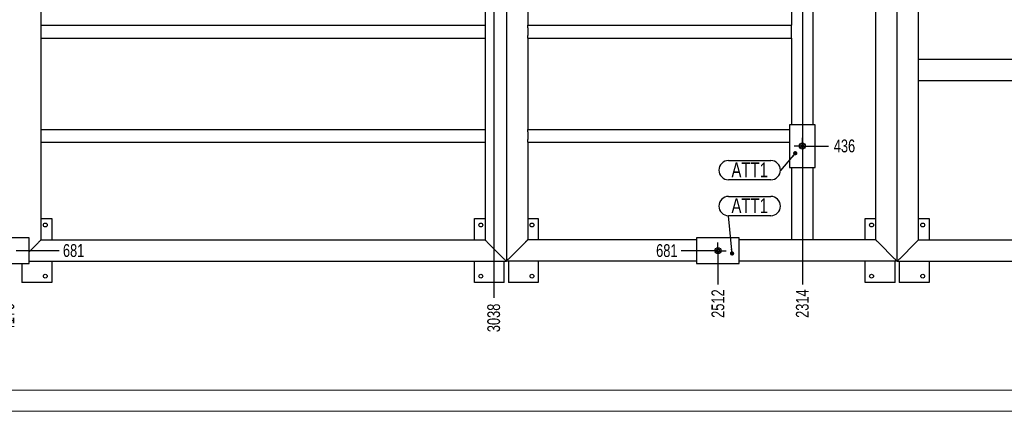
# Model space of a CAD drawing. Header units: millimetres. Extents: x 0 to 1189, y 0 to 841.
# Tile 3 of 256: x 265 to 496, y 0 to 92. Entities that reach past the tile are written whole.
import ezdxf

# ---------------------------------------------------------------- set-up
doc = ezdxf.new("R2010")
doc.units = ezdxf.units.MM
doc.header["$PDSIZE"] = -1
doc.linetypes.add('CENTERX2', pattern=[20.32, 12.7, -2.54, 2.54, -2.54])
for name, color, linetype in [('COTES', 1, 'Continuous'), ('NOTES', 6, 'Continuous'), ('TRAIT-MIXTES', 3, 'CENTERX2')]:
    doc.layers.add(name, color=color, linetype=linetype)
doc.layers.add('TRAIT-FORT', color=4, linetype='Continuous', lineweight=25)
doc.styles.add('SLDTEXTSTYLE0', font='TXT', dxfattribs={"width": 0.75})
doc.dimstyles.new('SLDDIMSTYLE4', dxfattribs={"dimtxt": 3, "dimasz": 2, "dimexe": 0, "dimexo": 0.0625, "dimgap": 0.75, "dimtad": 0, "dimtih": 1, "dimtoh": 1, "dimdec": 0, "dimlfac": 10, "dimrnd": 1e-09, "dimzin": 12, "dimdsep": 46, "dimtxsty": 'SLDTEXTSTYLE0', "dimblk1": 'NONE', "dimblk2": 'NONE', "dimsah": 1, "dimcen": 0.09, "dimadec": 0, "dimazin": 3, "dimtfac": 1, "dimtdec": 0, "dimtofl": 0, "dimtmove": 0, "dimatfit": 3, "dimldrblk": 'NONE', "dimfxl": 1, "dimfrac": 2, "dimtolj": 1, "dimtzin": 12, "dimarcsym": 0})
doc.dimstyles.new('SLDDIMSTYLE6', dxfattribs={"dimtxt": 0.18, "dimasz": 1, "dimexe": 0, "dimexo": 0.0625, "dimgap": 0, "dimtad": 0, "dimtih": 1, "dimtoh": 1, "dimdec": 0, "dimrnd": 1e-09, "dimzin": 0, "dimdsep": 46, "dimtxsty": 'Standard', "dimblk1": 'DOT', "dimblk2": 'DOT', "dimsah": 1, "dimcen": 0.09, "dimadec": 0, "dimazin": 0, "dimtfac": 1, "dimtdec": 0, "dimtofl": 0, "dimtmove": 0, "dimatfit": 3, "dimldrblk": 'DOT', "dimfxl": 1, "dimfrac": 2, "dimtolj": 1, "dimtzin": 0, "dimarcsym": 0})

# ---------------------------------------------------------------- blocks, each defined once
blk = doc.blocks.new('_D_21')
at = {"layer": 'COTES', "color": 0, "lineweight": -2, "transparency": 16777216}
blk.add_line((450.37, 62.26), (454.54, 62.26), dxfattribs=at)
at = {"layer": 'Defpoints', "color": 0, "transparency": 16777216}
for p in [(679.84, 105.84), (450.31, 62.26), (454.54, 62.26)]:
    blk.add_point(p, dxfattribs=at)
at = {"layer": 'COTES', "color": 0, "transparency": 16777216, "insert": (458.29, 62.26), "char_height": 3, "attachment_point": 5, "style": 'SLDTEXTSTYLE0'}
blk.add_mtext('\\A1;436', dxfattribs=at)
blk = doc.blocks.new('_None')
blk = doc.blocks.new('_D_22')
at = {"layer": 'COTES', "color": 0, "lineweight": -2, "transparency": 16777216}
blk.add_line((73.58, 55.78), (68.73, 55.78), dxfattribs=at)
at = {"layer": 'Defpoints', "color": 0, "transparency": 16777216}
for p in [(679.84, 105.84), (68.73, 55.78), (73.64, 55.78)]:
    blk.add_point(p, dxfattribs=at)
at = {"layer": 'COTES', "color": 0, "transparency": 16777216, "insert": (65.55, 55.78), "char_height": 3, "attachment_point": 5, "style": 'SLDTEXTSTYLE0'}
blk.add_mtext('\\A1;501', dxfattribs=at)
blk = doc.blocks.new('_D_24')
at = {"layer": 'COTES', "color": 0, "lineweight": -2, "transparency": 16777216}
blk.add_line((95.3, 37.72), (66.93, 37.72), dxfattribs=at)
at = {"layer": 'Defpoints', "color": 0, "transparency": 16777216}
for p in [(679.84, 105.84), (66.93, 37.72), (95.37, 37.72)]:
    blk.add_point(p, dxfattribs=at)
at = {"layer": 'COTES', "color": 0, "transparency": 16777216, "insert": (63.55, 37.72), "char_height": 3, "attachment_point": 5, "style": 'SLDTEXTSTYLE0'}
blk.add_mtext('\\A1;681', dxfattribs=at)
blk = doc.blocks.new('_D_25')
at = {"layer": 'COTES', "color": 0, "lineweight": -2, "transparency": 16777216}
blk.add_line((263.93, 37.72), (274.03, 37.72), dxfattribs=at)
at = {"layer": 'Defpoints', "color": 0, "transparency": 16777216}
for p in [(679.84, 105.84), (263.87, 37.72), (274.03, 37.72)]:
    blk.add_point(p, dxfattribs=at)
at = {"layer": 'COTES', "color": 0, "transparency": 16777216, "insert": (277.4, 37.72), "char_height": 3, "attachment_point": 5, "style": 'SLDTEXTSTYLE0'}
blk.add_mtext('\\A1;681', dxfattribs=at)
blk = doc.blocks.new('_D_26')
at = {"layer": 'COTES', "color": 0, "lineweight": -2, "transparency": 16777216}
blk.add_line((426.64, 37.71), (419.98, 37.71), dxfattribs=at)
at = {"layer": 'Defpoints', "color": 0, "transparency": 16777216}
for p in [(679.84, 105.84), (419.98, 37.71), (426.7, 37.71)]:
    blk.add_point(p, dxfattribs=at)
at = {"layer": 'COTES', "color": 0, "transparency": 16777216, "insert": (416.6, 37.71), "char_height": 3, "attachment_point": 5, "style": 'SLDTEXTSTYLE0'}
blk.add_mtext('\\A1;681', dxfattribs=at)
blk = doc.blocks.new('_D_78')
at = {"layer": 'COTES', "color": 0, "lineweight": -2, "transparency": 16777216}
blk.add_line((448.41, 135.65), (448.41, 29.79), dxfattribs=at)
at = {"layer": 'Defpoints', "color": 0, "transparency": 16777216}
for p in [(448.41, 135.72), (679.84, 105.84), (448.41, 29.79)]:
    blk.add_point(p, dxfattribs=at)
at = {"layer": 'COTES', "color": 0, "transparency": 16777216, "insert": (448.41, 25.29), "char_height": 3, "attachment_point": 5, "rotation": 90, "style": 'SLDTEXTSTYLE0'}
blk.add_mtext('\\A1;2314', dxfattribs=at)
blk = doc.blocks.new('_D_80')
at = {"layer": 'COTES', "color": 0, "lineweight": -2, "transparency": 16777216}
blk.add_line((428.6, 35.75), (428.6, 29.79), dxfattribs=at)
at = {"layer": 'Defpoints', "color": 0, "transparency": 16777216}
for p in [(679.84, 105.84), (428.6, 35.81), (428.6, 29.79)]:
    blk.add_point(p, dxfattribs=at)
at = {"layer": 'COTES', "color": 0, "transparency": 16777216, "insert": (428.6, 25.29), "char_height": 3, "attachment_point": 5, "rotation": 90, "style": 'SLDTEXTSTYLE0'}
blk.add_mtext('\\A1;2512', dxfattribs=at)
blk = doc.blocks.new('_D_84')
at = {"layer": 'COTES', "color": 0, "lineweight": -2, "transparency": 16777216}
blk.add_line((375.99, 124.01), (375.99, 26.62), dxfattribs=at)
at = {"layer": 'Defpoints', "color": 0, "transparency": 16777216}
for p in [(375.99, 124.07), (679.84, 105.84), (375.99, 26.62)]:
    blk.add_point(p, dxfattribs=at)
at = {"layer": 'COTES', "color": 0, "transparency": 16777216, "insert": (375.99, 21.93), "char_height": 3, "attachment_point": 5, "rotation": 90, "style": 'SLDTEXTSTYLE0'}
blk.add_mtext('\\A1;3038', dxfattribs=at)
blk = doc.blocks.new('_D_94')
at = {"layer": 'COTES', "color": 0, "lineweight": -2, "transparency": 16777216}
blk.add_line((261.97, 35.75), (261.97, 26.62), dxfattribs=at)
at = {"layer": 'Defpoints', "color": 0, "transparency": 16777216}
for p in [(679.84, 105.84), (261.97, 35.82), (261.97, 26.62)]:
    blk.add_point(p, dxfattribs=at)
at = {"layer": 'COTES', "color": 0, "transparency": 16777216, "insert": (261.97, 22.12), "char_height": 3, "attachment_point": 5, "rotation": 90, "style": 'SLDTEXTSTYLE0'}
blk.add_mtext('\\A1;4179', dxfattribs=at)
blk = doc.blocks.new('_D_96')
at = {"layer": 'COTES', "color": 0, "lineweight": -2, "transparency": 16777216}
blk.add_line((160.06, 124.03), (160.06, 26.62), dxfattribs=at)
at = {"layer": 'Defpoints', "color": 0, "transparency": 16777216}
for p in [(160.06, 124.09), (679.84, 105.84), (160.06, 26.62)]:
    blk.add_point(p, dxfattribs=at)
at = {"layer": 'COTES', "color": 0, "transparency": 16777216, "insert": (160.06, 22.12), "char_height": 3, "attachment_point": 5, "rotation": 90, "style": 'SLDTEXTSTYLE0'}
blk.add_mtext('\\A1;5198', dxfattribs=at)
blk = doc.blocks.new('_D_99')
at = {"layer": 'COTES', "color": 0, "lineweight": -2, "transparency": 16777216}
blk.add_line((95.37, 37.65), (95.37, 29.47), dxfattribs=at)
at = {"layer": 'Defpoints', "color": 0, "transparency": 16777216}
for p in [(679.84, 105.84), (95.37, 37.72), (95.37, 29.47)]:
    blk.add_point(p, dxfattribs=at)
at = {"layer": 'COTES', "color": 0, "transparency": 16777216, "insert": (95.37, 24.59), "char_height": 3, "attachment_point": 5, "rotation": 90, "style": 'SLDTEXTSTYLE0'}
blk.add_mtext('\\A1;5845', dxfattribs=at)
blk = doc.blocks.new('_D_101')
at = {"layer": 'COTES', "color": 0, "lineweight": -2, "transparency": 16777216}
blk.add_line((75.54, 300.14), (75.54, 29.47), dxfattribs=at)
at = {"layer": 'Defpoints', "color": 0, "transparency": 16777216}
for p in [(75.54, 300.2), (679.84, 105.84), (75.54, 29.47)]:
    blk.add_point(p, dxfattribs=at)
at = {"layer": 'COTES', "color": 0, "transparency": 16777216, "insert": (75.54, 24.78), "char_height": 3, "attachment_point": 5, "rotation": 90, "style": 'SLDTEXTSTYLE0'}
blk.add_mtext('\\A1;6043', dxfattribs=at)
blk = doc.blocks.new('SW_NOTE_21')
at = {"layer": 'NOTES', "color": 0}
for p, q in [((0, 4.57), (9.94, 4.57)), ((9.94, 0.05), (0, 0.05))]:
    blk.add_line(p, q, dxfattribs=at)
for centre, start, end in [((0, 2.31), 90, 270), ((9.94, 2.31), 270, 90)]:
    blk.add_arc(centre, 2.26, start, end, dxfattribs=at)
at = {"layer": 'NOTES', "color": 0, "insert": (4.99, 4.15), "char_height": 3.5, "attachment_point": 2, "style": 'SLDTEXTSTYLE0'}
blk.add_mtext('ATT1', dxfattribs=at)
blk = doc.blocks.new('_Dot')
at = {"color": 0, "linetype": 'ByBlock', "lineweight": -2}
blk.add_line((-0.5, 0), (-1, 0), dxfattribs=at)
at = {"color": 0, "linetype": 'ByBlock', "const_width": 0.5}
blk.add_lwpolyline([(-0.25, 0, 1), (0.25, 0, 1)], format="xyb", close=True, dxfattribs=at)
blk = doc.blocks.new('SW_NOTE_22')
at = {"layer": 'NOTES', "color": 0}
for p, q in [((-12.2, 2.31), (-2.26, 2.31)), ((-2.26, -2.22), (-12.2, -2.22))]:
    blk.add_line(p, q, dxfattribs=at)
for centre, start, end in [((-12.2, 0.05), 90, 270), ((-2.26, 0.05), 270, 90)]:
    blk.add_arc(centre, 2.26, start, end, dxfattribs=at)
at = {"layer": 'NOTES', "color": 0, "insert": (-7.21, 1.85), "char_height": 3.5, "attachment_point": 2, "style": 'SLDTEXTSTYLE0'}
blk.add_mtext('ATT1', dxfattribs=at)
blk = doc.blocks.new('SW_CENTERMARKSYMBOL_53')
at = {"layer": 'TRAIT-MIXTES', "color": 0}
for p, q in [((-1.2, 0), (-1.9, 0)), ((0, 0), (-1.2, 0)), ((0, 1.2), (0, 1.9)), ((0, 0), (0, 1.2)), ((0, 0), (0, -1.2)), ((0, 0), (1.2, 0)), ((1.2, 0), (1.9, 0)), ((0, -1.2), (0, -1.9))]:
    blk.add_line(p, q, dxfattribs=at)
blk = doc.blocks.new('SW_CENTERMARKSYMBOL_54')
at = {"layer": 'TRAIT-MIXTES', "color": 0}
for p, q in [((-1.2, 0), (-1.9, 0)), ((0, 0), (-1.2, 0)), ((0, 1.2), (0, 1.9)), ((0, 0), (0, 1.2)), ((0, 0), (0, -1.2)), ((0, 0), (1.2, 0)), ((1.2, 0), (1.9, 0)), ((0, -1.2), (0, -1.9))]:
    blk.add_line(p, q, dxfattribs=at)

msp = doc.modelspace()

# ---------------------------------------------------------------- linework, layer by layer
at = {"lineweight": 18}
for p, q in [((1183.96, 5.02), (5, 5.02)), ((836, 5), (5, 5)), ((1188.94, 0.02), (0, 0.02))]:
    msp.add_line(p, q, dxfattribs=at)
at = {"layer": 'TRAIT-FORT', "lineweight": 25}
for p, q in [((269.75, 90.6), (269.75, 113.53)), ((383.95, 112.51), (383.95, 90.6)), ((470.65, 35.23), (470.65, 110.73)), ((465.65, 40.23), (465.65, 105.73)), ((475.65, 82.63), (475.65, 105.73)), ((373.95, 101.18), (373.95, 90.6)), ((378.95, 101.18), (378.95, 35.23)), ((445.85, 94.94), (445.85, 90.6)), ((450.85, 94.94), (450.85, 67.26)), ((269.75, 90.6), (373.95, 90.6)), ((269.75, 90), (269.75, 90.6)), ((373.95, 90.6), (373.95, 90)), ((383.95, 90.6), (445.85, 90.6)), ((383.95, 90), (383.95, 90.6)), ((445.85, 90), (445.85, 90.6)), ((269.75, 88.2), (269.75, 90)), ((269.75, 87.6), (269.75, 88.2)), ((373.95, 90), (373.95, 88.2)), ((373.95, 88.2), (373.95, 87.6)), ((383.95, 90), (383.95, 88.2)), ((383.95, 87.6), (383.95, 88.2)), ((445.85, 88.2), (445.85, 90)), ((445.85, 87.6), (445.85, 88.2)), ((269.75, 87.6), (373.95, 87.6)), ((269.75, 66.16), (269.75, 87.6)), ((373.95, 87.6), (373.95, 66.16)), ((383.95, 87.6), (445.85, 87.6)), ((383.95, 87.6), (383.95, 66.16)), ((445.85, 87.6), (445.85, 67.26)), ((475.65, 82.63), (547.85, 82.63)), ((475.65, 82.03), (475.65, 82.63)), ((475.65, 78.23), (475.65, 82.03)), ((475.65, 77.63), (475.65, 78.23)), ((475.65, 77.63), (547.85, 77.63)), ((475.65, 40.23), (475.65, 77.63)), ((445.41, 67.26), (445.41, 57.26)), ((451.41, 67.26), (445.41, 67.26)), ((451.41, 57.26), (451.41, 67.26)), ((269.75, 66.16), (373.95, 66.16)), ((269.75, 65.56), (269.75, 66.16)), ((269.75, 63.76), (269.75, 65.56)), ((373.95, 66.16), (373.95, 65.56)), ((373.95, 65.56), (373.95, 63.76)), ((383.95, 66.16), (445.41, 66.16)), ((383.95, 65.56), (383.95, 66.16)), ((383.95, 65.56), (383.95, 63.76)), ((269.75, 63.16), (269.75, 63.76)), ((269.75, 63.16), (373.95, 63.16)), ((269.75, 40.23), (269.75, 63.16)), ((373.95, 63.76), (373.95, 63.16)), ((373.95, 63.16), (373.95, 40.23)), ((383.95, 63.16), (383.95, 63.76)), ((383.95, 63.16), (445.41, 63.16)), ((383.95, 63.16), (383.95, 40.23)), ((445.41, 57.26), (451.41, 57.26)), ((445.85, 57.26), (445.85, 40.23)), ((450.85, 57.26), (450.85, 40.23)), ((269.75, 45.23), (272.25, 45.23)), ((272.25, 45.23), (272.25, 40.23)), ((371.45, 40.23), (371.45, 45.23)), ((371.45, 45.23), (373.95, 45.23)), ((383.95, 45.23), (386.45, 45.23)), ((386.45, 45.23), (386.45, 40.23)), ((463.15, 40.23), (463.15, 45.23)), ((463.15, 45.23), (465.65, 45.23)), ((475.65, 45.23), (478.15, 45.23)), ((478.15, 45.23), (478.15, 40.23)), ((266.97, 40.72), (256.97, 40.72)), ((266.97, 34.72), (266.97, 40.72)), ((269.15, 39.63), (266.97, 37.45)), ((269.75, 40.23), (373.95, 40.23)), ((378.35, 35.83), (374.55, 39.63)), ((383.35, 39.63), (379.55, 35.83)), ((423.6, 40.23), (383.95, 40.23)), ((433.6, 40.71), (423.6, 40.71)), ((423.6, 40.71), (423.6, 34.71)), ((433.6, 34.71), (433.6, 40.71)), ((445.85, 40.23), (433.6, 40.23)), ((446.45, 40.23), (445.85, 40.23)), ((450.25, 40.23), (446.45, 40.23)), ((450.85, 40.23), (450.25, 40.23)), ((465.65, 40.23), (450.85, 40.23)), ((470.05, 35.83), (466.25, 39.63)), ((475.05, 39.63), (471.25, 35.83)), ((475.65, 40.23), (547.85, 40.23)), ((256.97, 34.72), (266.97, 34.72)), ((265.25, 34.72), (265.25, 30.23)), ((266.97, 35.23), (378.95, 35.23)), ((272.25, 35.23), (272.25, 30.23)), ((371.45, 30.23), (371.45, 35.23)), ((378.45, 30.23), (378.45, 35.23)), ((423.6, 35.23), (378.95, 35.23)), ((379.45, 35.23), (379.45, 30.23)), ((386.45, 35.23), (386.45, 30.23)), ((423.6, 34.71), (433.6, 34.71)), ((470.65, 35.23), (433.6, 35.23)), ((463.15, 30.23), (463.15, 35.23)), ((470.15, 30.23), (470.15, 35.23)), ((470.65, 35.23), (552.85, 35.23)), ((471.15, 35.23), (471.15, 30.23)), ((478.15, 35.23), (478.15, 30.23)), ((272.25, 30.23), (265.25, 30.23)), ((378.45, 30.23), (371.45, 30.23)), ((386.45, 30.23), (379.45, 30.23)), ((470.15, 30.23), (463.15, 30.23)), ((478.15, 30.23), (471.15, 30.23))]:
    msp.add_line(p, q, dxfattribs=at)
at = {"layer": 'TRAIT-FORT', "lineweight": 25, "flags": 128}
for points in [[(269.75, 40.23), (269.73, 40.22), (269.7, 40.19), (269.64, 40.13), (269.57, 40.06), (269.48, 39.96), (269.37, 39.86), (269.26, 39.75), (269.15, 39.63)], [(269.75, 40.23), (269.73, 40.22), (269.7, 40.19), (269.64, 40.13), (269.57, 40.06), (269.48, 39.96), (269.37, 39.86), (269.26, 39.75), (269.15, 39.63)], [(374.55, 39.63), (374.44, 39.74), (374.34, 39.84), (374.25, 39.93), (374.16, 40.02), (374.09, 40.09), (374.03, 40.15), (373.98, 40.19), (373.95, 40.22), (373.95, 40.23)], [(374.55, 39.63), (374.44, 39.74), (374.34, 39.84), (374.25, 39.93), (374.16, 40.02), (374.09, 40.09), (374.03, 40.15), (373.98, 40.19), (373.95, 40.22), (373.95, 40.23)], [(383.95, 40.23), (383.93, 40.22), (383.9, 40.19), (383.84, 40.13), (383.77, 40.06), (383.68, 39.96), (383.57, 39.86), (383.46, 39.75), (383.35, 39.63)], [(383.95, 40.23), (383.94, 40.22), (383.91, 40.19), (383.86, 40.15), (383.8, 40.09), (383.73, 40.02), (383.65, 39.93), (383.55, 39.84), (383.45, 39.74), (383.35, 39.63)], [(466.25, 39.63), (466.13, 39.75), (466.02, 39.86), (465.91, 39.96), (465.82, 40.06), (465.75, 40.13), (465.69, 40.19), (465.66, 40.22), (465.65, 40.23)], [(466.25, 39.63), (466.13, 39.75), (466.02, 39.86), (465.91, 39.96), (465.82, 40.06), (465.75, 40.13), (465.69, 40.19), (465.66, 40.22), (465.65, 40.23)], [(475.65, 40.23), (475.63, 40.22), (475.6, 40.19), (475.54, 40.13), (475.47, 40.06), (475.38, 39.96), (475.27, 39.86), (475.16, 39.75), (475.05, 39.63)], [(475.65, 40.23), (475.63, 40.22), (475.6, 40.19), (475.54, 40.13), (475.47, 40.06), (475.38, 39.96), (475.27, 39.86), (475.16, 39.75), (475.05, 39.63)], [(378.95, 35.23), (378.93, 35.24), (378.9, 35.28), (378.84, 35.33), (378.77, 35.41), (378.68, 35.5), (378.57, 35.6), (378.46, 35.71), (378.35, 35.83)], [(378.95, 35.23), (378.93, 35.24), (378.9, 35.28), (378.84, 35.33), (378.77, 35.41), (378.68, 35.5), (378.57, 35.6), (378.46, 35.71), (378.35, 35.83)], [(379.55, 35.83), (379.43, 35.71), (379.32, 35.6), (379.21, 35.5), (379.12, 35.41), (379.05, 35.33), (378.99, 35.28), (378.96, 35.24), (378.95, 35.23)], [(379.55, 35.83), (379.43, 35.71), (379.32, 35.6), (379.21, 35.5), (379.12, 35.41), (379.05, 35.33), (378.99, 35.28), (378.96, 35.24), (378.95, 35.23)], [(470.65, 35.23), (470.63, 35.24), (470.6, 35.28), (470.54, 35.33), (470.47, 35.41), (470.38, 35.5), (470.27, 35.6), (470.16, 35.71), (470.05, 35.83)], [(470.65, 35.23), (470.63, 35.24), (470.6, 35.28), (470.54, 35.33), (470.47, 35.41), (470.38, 35.5), (470.27, 35.6), (470.16, 35.71), (470.05, 35.83)], [(471.25, 35.83), (471.13, 35.71), (471.02, 35.6), (470.91, 35.5), (470.82, 35.41), (470.75, 35.33), (470.69, 35.28), (470.66, 35.24), (470.65, 35.23)], [(471.25, 35.83), (471.13, 35.71), (471.02, 35.6), (470.91, 35.5), (470.82, 35.41), (470.75, 35.33), (470.69, 35.28), (470.66, 35.24), (470.65, 35.23)]]:
    msp.add_lwpolyline(points, dxfattribs=at)
at = {"layer": 'TRAIT-FORT', "lineweight": 25}
for centre, radius in [((448.41, 62.26), 0.7), ((448.41, 62.26), 0.397), ((270.75, 43.73), 0.45), ((372.95, 43.73), 0.45), ((384.95, 43.73), 0.45), ((464.65, 43.73), 0.45), ((476.65, 43.73), 0.45), ((428.6, 37.71), 0.7), ((428.6, 37.71), 0.397), ((270.75, 31.73), 0.45), ((372.95, 31.73), 0.45), ((384.95, 31.73), 0.45), ((464.65, 31.73), 0.45), ((476.65, 31.73), 0.45)]:
    msp.add_circle(centre, radius, dxfattribs=at)

# ---------------------------------------------------------------- block references
at = {"layer": 'NOTES'}
for name, p in [('SW_NOTE_22', (443.27, 56.55)), ('SW_NOTE_21', (431.07, 45.86))]:
    msp.add_blockref(name, p, dxfattribs=at)
at = {"layer": 'TRAIT-MIXTES'}
for name, p in [('SW_CENTERMARKSYMBOL_53', (448.41, 62.26)), ('SW_CENTERMARKSYMBOL_54', (428.6, 37.71))]:
    msp.add_blockref(name, p, dxfattribs=at)

# ---------------------------------------------------------------- dimensions: what is measured, and where the dimension line sits
at = {"layer": 'COTES'}
for feature_location, offset, dtype, origin, picture, middle in [((75.54, 300.2), (0, -270.74), 1, (679.84, 105.84), '_D_101', (75.54, 24.78)), ((448.41, 135.72), (0, -105.92), 1, (679.84, 105.84), '_D_78', (448.41, 25.29)), ((160.06, 124.09), (0, -97.47), 1, (679.84, 105.84), '_D_96', (160.06, 22.12)), ((375.9945, 124.0735), (0, -97.4552), 1, (679.8423, 105.8409), '_D_84', (375.9945, 21.9308)), ((95.37, 37.72), (-28.44, 0), 0, (679.84, 105.84), '_D_24', (63.55, 37.72)), ((73.64, 55.78), (-4.91, 0), 0, (679.84, 105.84), '_D_22', (65.55, 55.78)), ((95.37, 37.72), (0, -8.25), 1, (679.84, 105.84), '_D_99', (95.37, 24.59)), ((261.97, 35.82), (0, -9.2), 1, (679.84, 105.84), '_D_94', (261.97, 22.12)), ((263.87, 37.72), (10.16, 0), 0, (679.84, 105.84), '_D_25', (277.4, 37.72)), ((426.7, 37.71), (-6.72, 0), 0, (679.84, 105.84), '_D_26', (416.6, 37.71)), ((428.6, 35.81), (0, -6.02), 1, (679.84, 105.84), '_D_80', (428.6, 25.29)), ((450.31, 62.26), (4.23, 0), 0, (679.84, 105.84), '_D_21', (458.29, 62.26))]:
    dim = msp.add_ordinate_dim(feature_location=feature_location, offset=offset, dtype=dtype, origin=origin, dimstyle='SLDDIMSTYLE4', dxfattribs=at)
    dim.commit()
    dim.dimension.update_dxf_attribs({"geometry": picture, "text_midpoint": middle})

# ---------------------------------------------------------------- leaders
at = {"layer": 'NOTES'}
for points in [[(446.74, 60.57), (443.27, 56.55)], [(431.91, 37.06), (431.07, 45.86)]]:
    msp.add_leader(points, dimstyle='SLDDIMSTYLE6', dxfattribs=at)

doc.saveas('drawing.dxf')
